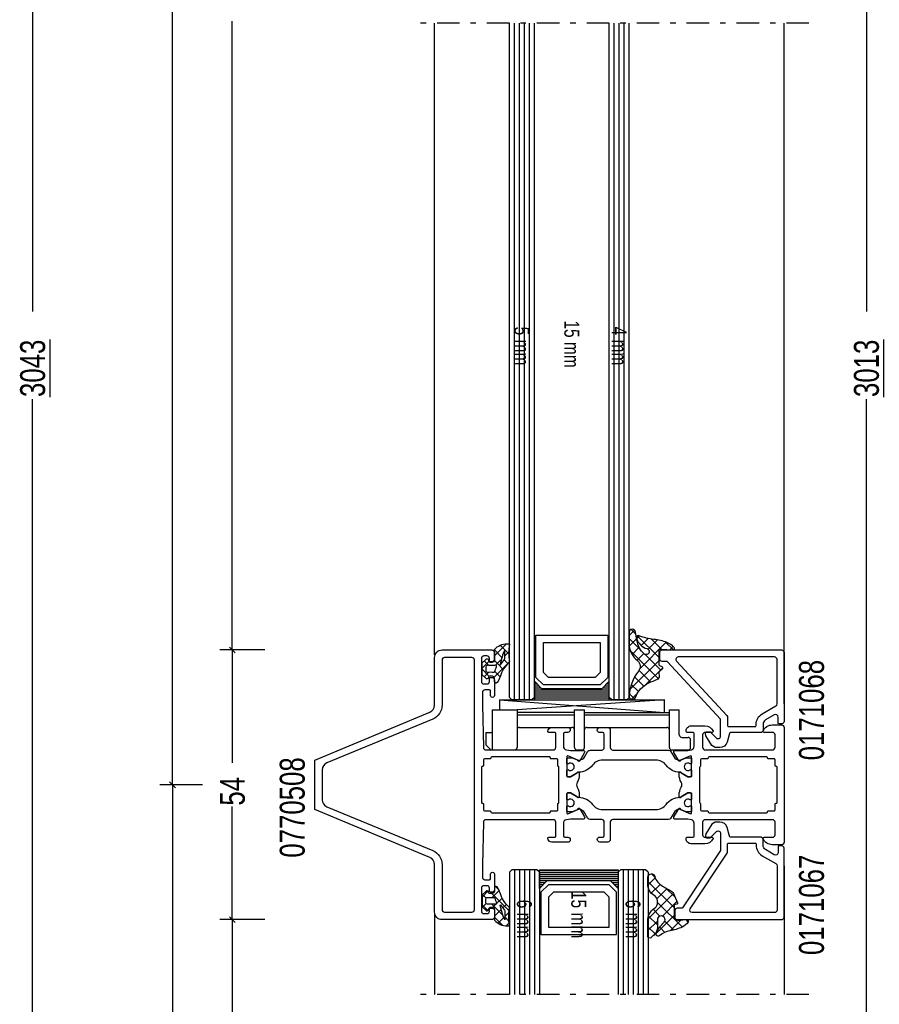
# Model space of a CAD drawing. Header units: millimetres. Extents: x 0 to 10560344, y -63228 to 177747.
# Tile 5 of 125: x 104747 to 104919, y -41339 to -41141. Entities that reach past the tile are written whole.
import ezdxf

# ---------------------------------------------------------------- set-up
doc = ezdxf.new("R2010")
doc.units = ezdxf.units.MM
doc.linetypes.add('OGLT0', pattern=[10, 4.5, -2.2, 1.1, -2.2])
doc.styles.add('ORGADATA', font='txt', dxfattribs={"oblique": 1})

msp = doc.modelspace()

# ---------------------------------------------------------------- linework, layer by layer
at = {"color": 3, "linetype": 'Continuous'}
for p, q in [((104749.27, -40948.69), (104749.27, -41199.93)), ((104916.27, -40963.69), (104916.27, -41199.93)), ((104777.27, -41294.69), (104777.27, -41128.25)), ((104789.27, -41267.69), (104789.27, -41141.75)), ((104749.27, -41468.69), (104749.27, -41217.44)), ((104916.27, -41453.69), (104916.27, -41217.44)), ((104795.77, -41267.69), (104786.77, -41267.69)), ((104795.77, -41267.69), (104786.77, -41267.69)), ((104789.86, -41268.28), (104788.68, -41267.1)), ((104789.86, -41268.28), (104788.68, -41267.1)), ((104789.27, -41267.69), (104789.27, -41290.31)), ((104783.27, -41294.69), (104774.77, -41294.69)), ((104783.27, -41294.69), (104774.77, -41294.69)), ((104777.86, -41295.28), (104776.68, -41294.1)), ((104777.86, -41295.28), (104776.68, -41294.1)), ((104777.27, -41294.69), (104777.27, -41372.93)), ((104789.27, -41321.69), (104789.27, -41299.06)), ((104883.67, -41317.85), (104883.67, -41317.85)), ((104789.86, -41322.28), (104788.68, -41321.1)), ((104789.86, -41322.28), (104788.68, -41321.1)), ((104795.77, -41321.69), (104786.77, -41321.69)), ((104795.77, -41321.69), (104786.77, -41321.69)), ((104789.27, -41321.69), (104789.27, -41359.43))]:
    msp.add_line(p, q, dxfattribs=at)
at = {"color": 0, "linetype": 'OGLT0'}
for p, q in [((104904.77, -41142.19), (104824.77, -41142.19)), ((104904.77, -41336.69), (104824.77, -41336.69))]:
    msp.add_line(p, q, dxfattribs=at)
at = {"color": 0, "linetype": 'Continuous'}
for p, q in [((104829.77, -41268.69), (104829.77, -41142.19)), ((104899.77, -41278.46), (104899.77, -41142.19)), ((104842.8, -41277.69), (104842.8, -41279.69)), ((104842.8, -41277.69), (104875.8, -41277.69)), ((104842.8, -41277.69), (104875.8, -41280.19)), ((104875.8, -41277.69), (104846.3, -41279.7)), ((104875.8, -41280.19), (104875.8, -41277.69)), ((104841.3, -41279.69), (104841.3, -41287.69)), ((104841.3, -41279.69), (104846.3, -41279.69)), ((104846.3, -41279.69), (104846.3, -41287.19)), ((104857.8, -41280.19), (104846.3, -41280.19)), ((104857.8, -41279.69), (104859.8, -41279.69)), ((104857.8, -41287.19), (104857.8, -41279.69)), ((104859.8, -41287.19), (104859.8, -41279.69)), ((104859.8, -41280.19), (104876.8, -41280.19)), ((104876.8, -41279.69), (104878.8, -41279.69)), ((104876.8, -41287.19), (104876.8, -41279.69)), ((104878.8, -41284.69), (104878.8, -41279.69)), ((104846.3, -41280.69), (104857.8, -41280.69)), ((104859.8, -41280.69), (104876.8, -41280.69)), ((104846.8, -41283.19), (104857.3, -41283.19)), ((104860.3, -41283.19), (104876.3, -41283.19)), ((104840.06, -41284.19), (104841.3, -41284.19)), ((104840.06, -41284.19), (104840.06, -41286.69)), ((104879.3, -41285.19), (104880.56, -41285.19)), ((104881.06, -41287.19), (104881.06, -41285.69)), ((104841.06, -41287.69), (104840.06, -41286.69)), ((104841.06, -41287.69), (104845.8, -41287.69)), ((104858.3, -41287.69), (104859.3, -41287.69)), ((104877.3, -41287.69), (104880.56, -41287.69)), ((104899.77, -41310.91), (104899.77, -41336.69)), ((104829.77, -41320.69), (104829.77, -41336.69))]:
    msp.add_line(p, q, dxfattribs=at)
at = {"color": 4, "linetype": 'Continuous'}
for p, q in [((104844.77, -41277.19), (104844.77, -41142.19)), ((104845.77, -41277.69), (104845.77, -41142.19)), ((104846.77, -41277.69), (104846.77, -41142.19)), ((104847.77, -41277.69), (104847.77, -41142.19)), ((104848.77, -41277.69), (104848.77, -41142.19)), ((104849.77, -41277.19), (104849.77, -41142.19)), ((104864.77, -41277.19), (104864.77, -41142.19)), ((104865.77, -41277.69), (104865.77, -41142.19)), ((104866.77, -41277.69), (104866.77, -41142.19)), ((104867.77, -41277.69), (104867.77, -41142.19)), ((104868.77, -41277.19), (104868.77, -41142.19)), ((104845.27, -41277.69), (104844.77, -41277.19)), ((104849.27, -41277.69), (104845.27, -41277.69)), ((104849.77, -41277.19), (104849.27, -41277.69)), ((104865.27, -41277.69), (104864.77, -41277.19)), ((104868.27, -41277.69), (104865.27, -41277.69)), ((104868.77, -41277.19), (104868.27, -41277.69)), ((104845.27, -41311.69), (104844.77, -41312.19)), ((104850.27, -41311.69), (104845.27, -41311.69)), ((104845.77, -41311.69), (104845.77, -41336.69)), ((104846.77, -41311.69), (104846.77, -41336.69)), ((104847.77, -41311.69), (104847.77, -41336.69)), ((104848.77, -41311.69), (104848.77, -41336.69)), ((104849.77, -41311.69), (104849.77, -41336.69)), ((104850.77, -41312.19), (104850.27, -41311.69)), ((104867.03, -41311.69), (104866.53, -41312.19)), ((104872.03, -41311.69), (104867.03, -41311.69)), ((104867.53, -41311.69), (104867.53, -41336.69)), ((104868.53, -41311.69), (104868.53, -41336.69)), ((104869.53, -41311.69), (104869.53, -41336.69)), ((104870.53, -41311.69), (104870.53, -41336.69)), ((104871.53, -41311.69), (104871.53, -41336.69)), ((104872.53, -41312.19), (104872.03, -41311.69)), ((104844.77, -41312.19), (104844.77, -41336.69)), ((104850.77, -41312.19), (104850.77, -41336.69)), ((104866.53, -41312.19), (104866.53, -41336.69)), ((104872.53, -41312.19), (104872.53, -41336.69))]:
    msp.add_line(p, q, dxfattribs=at)
at = {"color": 1, "linetype": 'Continuous'}
for p, q in [((104868.74, -41264.78), (104869.82, -41263.7)), ((104869.13, -41263.58), (104870.07, -41264.52)), ((104868.74, -41265.39), (104871.04, -41267.69)), ((104868.77, -41266.95), (104870.24, -41265.48)), ((104870.25, -41265.47), (104870.85, -41264.86)), ((104870.39, -41264.84), (104874.74, -41269.19)), ((104870.88, -41271.43), (104876.17, -41266.14)), ((104871.14, -41266.77), (104872.53, -41265.39)), ((104872.57, -41267.54), (104874.44, -41265.67)), ((104873.26, -41265.52), (104875.25, -41267.51)), ((104876.04, -41266.09), (104877.63, -41267.69)), ((104841.77, -41268.85), (104844.18, -41266.44)), ((104841.77, -41267.68), (104843.27, -41269.19)), ((104842.94, -41266.74), (104844.65, -41268.45)), ((104843.86, -41268.87), (104844.65, -41268.08)), ((104868.97, -41267.81), (104874.61, -41273.45)), ((104869.33, -41268.59), (104870.76, -41267.15)), ((104876.87, -41267.64), (104877.55, -41266.95)), ((104839.28, -41271.34), (104840.69, -41269.93)), ((104839.71, -41269.86), (104840.64, -41270.79)), ((104841.71, -41273.15), (104844.75, -41270.11)), ((104841.72, -41269.75), (104842.52, -41270.55)), ((104841.98, -41270.76), (104842.93, -41269.81)), ((104842.93, -41269.81), (104843.18, -41269.56)), ((104843.27, -41269.19), (104843.28, -41269.2)), ((104843.74, -41269.66), (104844.48, -41270.39)), ((104868.9, -41275.6), (104874.74, -41269.76)), ((104870.36, -41269.75), (104871.7, -41268.41)), ((104871.9, -41268.55), (104875.11, -41271.75)), ((104839.28, -41271.55), (104840.71, -41272.98)), ((104839.7, -41273.04), (104840.62, -41272.12)), ((104841.84, -41271.99), (104842.91, -41273.06)), ((104842.52, -41270.55), (104843.55, -41271.58)), ((104870.73, -41271.77), (104873.07, -41274.12)), ((104872.08, -41274.62), (104875.47, -41271.23)), ((104841.77, -41274.04), (104842.06, -41274.33)), ((104869.84, -41273.08), (104871.67, -41274.91)), ((104869.13, -41277.57), (104870.46, -41276.25)), ((104869.17, -41274.6), (104870.6, -41276.03)), ((104868.78, -41276.41), (104869.82, -41277.45)), ((104873.97, -41313.33), (104872.52, -41314.77)), ((104873.91, -41313.15), (104873.26, -41312.51)), ((104842.69, -41315.76), (104841.98, -41315.05)), ((104877.76, -41319.28), (104872.52, -41314.04)), ((104874.94, -41314.63), (104873.19, -41316.38)), ((104876.36, -41315.47), (104874.32, -41317.51)), ((104877.96, -41317.21), (104876.05, -41315.3)), ((104840.46, -41315.98), (104839.28, -41317.16)), ((104840.1, -41317.4), (104839.35, -41316.65)), ((104844.7, -41319.89), (104841.23, -41316.42)), ((104842.73, -41315.83), (104841.29, -41317.26)), ((104843.31, -41317.36), (104842.28, -41318.39)), ((104877.65, -41316.46), (104872.52, -41321.58)), ((104840.44, -41319.87), (104839.28, -41318.7)), ((104840.1, -41318.45), (104839.36, -41319.19)), ((104843.48, -41320.78), (104841.25, -41318.56)), ((104842.06, -41318.61), (104841.25, -41319.42)), ((104842.28, -41318.39), (104842.21, -41318.46)), ((104844.16, -41318.63), (104843.44, -41319.34)), ((104874.92, -41320.97), (104873.56, -41319.61)), ((104879.38, -41323.16), (104874.46, -41318.24)), ((104878.31, -41318.06), (104875.41, -41320.97)), ((104843.03, -41319.75), (104841.77, -41321.02)), ((104843.38, -41322.8), (104841.77, -41321.19)), ((104843.65, -41321.26), (104842.5, -41322.4)), ((104843.13, -41319.65), (104843.03, -41319.75)), ((104844.68, -41320.23), (104843.85, -41321.06)), ((104844.68, -41321.98), (104843.85, -41321.15)), ((104874.4, -41322.73), (104872.63, -41320.96)), ((104877.76, -41320.88), (104874.15, -41324.49)), ((104844.71, -41322.32), (104844.1, -41322.93)), ((104874.4, -41321.97), (104872.52, -41323.85)), ((104873.94, -41324.53), (104872.52, -41323.12)), ((104875.92, -41324.24), (104874.87, -41323.2)), ((104877.71, -41323.77), (104875.91, -41321.96)), ((104879.13, -41321.78), (104876.97, -41323.94)), ((104880.58, -41322.1), (104880.17, -41321.69)), ((104874.34, -41324.94), (104874.22, -41324.81))]:
    msp.add_line(p, q, dxfattribs=at)
at = {"color": 8, "linetype": 'Continuous'}
for p, q in [((104850.07, -41273.19), (104850.07, -41264.69)), ((104850.07, -41264.69), (104864.47, -41264.69)), ((104851.57, -41272.19), (104851.57, -41266.19)), ((104851.57, -41266.19), (104862.97, -41266.19)), ((104862.97, -41266.19), (104862.97, -41272.19)), ((104864.47, -41264.69), (104864.47, -41273.19)), ((104852.57, -41273.19), (104851.57, -41272.19)), ((104862.97, -41272.19), (104861.97, -41273.19)), ((104849.77, -41274.09), (104849.92, -41274.09)), ((104851.57, -41274.69), (104850.07, -41273.19)), ((104861.97, -41273.19), (104852.57, -41273.19)), ((104864.47, -41273.19), (104862.97, -41274.69)), ((104864.62, -41274.09), (104864.77, -41274.09)), ((104849.77, -41274.49), (104850.32, -41274.49)), ((104849.77, -41274.89), (104850.72, -41274.89)), ((104849.77, -41275.29), (104851.12, -41275.29)), ((104849.77, -41275.69), (104864.77, -41275.69)), ((104849.77, -41276.09), (104864.77, -41276.09)), ((104862.97, -41274.69), (104851.57, -41274.69)), ((104863.42, -41275.29), (104864.77, -41275.29)), ((104863.82, -41274.89), (104864.77, -41274.89)), ((104864.22, -41274.49), (104864.77, -41274.49)), ((104849.77, -41276.49), (104864.77, -41276.49)), ((104849.77, -41276.89), (104864.77, -41276.89)), ((104849.77, -41277.29), (104864.77, -41277.29)), ((104849.77, -41277.69), (104864.77, -41277.69)), ((104850.77, -41311.84), (104866.53, -41311.84)), ((104850.77, -41312.24), (104866.53, -41312.24)), ((104850.77, -41312.64), (104866.53, -41312.64)), ((104850.77, -41313.04), (104866.53, -41313.04)), ((104850.77, -41313.44), (104866.53, -41313.44)), ((104850.77, -41313.84), (104866.53, -41313.84)), ((104850.77, -41314.24), (104851.97, -41314.24)), ((104850.77, -41314.64), (104851.57, -41314.64)), ((104850.77, -41315.04), (104851.17, -41315.04)), ((104850.77, -41315.44), (104850.78, -41315.44)), ((104852.57, -41314.69), (104851.07, -41316.19)), ((104864.73, -41314.69), (104852.57, -41314.69)), ((104866.23, -41316.19), (104864.73, -41314.69)), ((104865.33, -41314.24), (104866.53, -41314.24)), ((104865.73, -41314.64), (104866.53, -41314.64)), ((104866.13, -41315.04), (104866.53, -41315.04)), ((104866.52, -41315.44), (104866.53, -41315.44)), ((104851.07, -41316.19), (104851.07, -41324.69)), ((104853.57, -41316.19), (104852.57, -41317.19)), ((104852.57, -41317.19), (104852.57, -41323.19)), ((104863.73, -41316.19), (104853.57, -41316.19)), ((104864.73, -41317.19), (104863.73, -41316.19)), ((104864.73, -41323.19), (104864.73, -41317.19)), ((104866.23, -41324.69), (104866.23, -41316.19)), ((104852.57, -41323.19), (104864.73, -41323.19)), ((104851.07, -41324.69), (104866.23, -41324.69))]:
    msp.add_line(p, q, dxfattribs=at)
at = {"color": 1, "linetype": 'Continuous'}
for points in [[(104868.74, -41266.62, 0.224832), (104870.42, -41269.8, -0.384011), (104870.63, -41271.94, 0.163726), (104868.74, -41276.99, 0.856135), (104869.99, -41277.18, -0.19802), (104872.69, -41274.29, -0.018651), (104874.43, -41273.56, 0.320723), (104874.83, -41272.95), (104874.76, -41272.23, -0.188887), (104874.83, -41272.01), (104875.41, -41271.47, 0.473192), (104875.36, -41271.08), (104874.9, -41270.83, -0.260426), (104874.74, -41270.57), (104874.74, -41267.79, -0.442514), (104875.09, -41267.49), (104877.53, -41267.69, 0.669686), (104877.79, -41267.19, 0.111495), (104876.32, -41266.2, 0.067774), (104873.68, -41265.57, -0.075052), (104870.77, -41264.83, 0.626595), (104870.19, -41265.3, 0.260664), (104872.36, -41267.42, -1.224065), (104871.76, -41268.46), (104871.73, -41268.43), (104871.77, -41268.46, -0.125175), (104870.8, -41267.26, -0.076027), (104870.02, -41264.13, 0.969295), (104868.74, -41264.17), (104868.74, -41266.62)], [(104840.79, -41269.96), (104841.37, -41269.96, 0.414215), (104841.77, -41269.56), (104841.77, -41267.68, -0.167058), (104841.81, -41267.56, -0.212219), (104844.32, -41266.44), (104844.66, -41266.44, -0.45045), (104844.76, -41266.55, 0.061), (104844.76, -41270.02, -0.246425), (104844.69, -41270.19, 0.142739), (104842.92, -41273.04, -0.10271), (104842.3, -41274.22, -0.704326), (104841.77, -41274.03), (104841.77, -41273.36, 0.414207), (104841.37, -41272.96), (104840.79, -41272.96, 0.339205), (104840.6, -41273.1), (104840.56, -41273.24, -0.605991), (104840.05, -41273.35), (104839.28, -41272.65), (104839.28, -41270.26), (104840.05, -41269.56, -0.605999), (104840.56, -41269.68), (104840.6, -41269.81, 0.339203), (104840.79, -41269.96)], [(104843.3, -41269.12, 0.023176), (104842.92, -41270.62), (104842.96, -41270.63), (104843.77, -41269.62, 0.18929), (104843.88, -41269.27, -0.026318), (104843.86, -41267.68, 0.837101), (104843.82, -41267.67, 0.023176), (104843.3, -41269.12)], [(104841.2, -41270.82, -0.03627), (104840.42, -41270.76, 0.457156), (104840.07, -41271.06), (104840.07, -41271.86, 0.469884), (104840.43, -41272.15, -0.094104), (104841.6, -41272.15, 0.389568), (104841.83, -41272.01, -0.02162), (104841.99, -41271.52, -0.02162), (104842.19, -41271.04, 0.600547), (104841.99, -41270.76, -0.03627), (104841.2, -41270.82)], [(104872.52, -41321.53, -0.21848), (104873.64, -41319.55), (104873.94, -41319.34, 0.418353), (104874.03, -41317.08), (104873.25, -41316.44, -0.192479), (104872.52, -41314.97), (104872.52, -41313.19, -0.907198), (104873.87, -41313.05, 0.197993), (104875.44, -41314.96, -0.024001), (104877.33, -41316.07, -0.143733), (104877.64, -41316.44), (104878.43, -41318.35, -0.384402), (104878.3, -41318.6), (104877.95, -41318.66, 0.359989), (104877.76, -41318.86), (104877.76, -41321.02, 0.45043), (104878.77, -41321.81), (104880.24, -41321.68, -0.583602), (104880.58, -41322.12, -0.160785), (104879.37, -41323.17, -0.064201), (104876.9, -41323.95, 0.135818), (104874.9, -41324.87, -0.788075), (104874.16, -41324.44, -0.106135), (104875.76, -41322.21, 1.443329), (104874.4, -41321.71), (104874.4, -41323.47, -0.196488), (104873.62, -41324.84, 0.027108), (104873.44, -41324.99, -0.045256), (104873.08, -41325.3, -0.648752), (104872.52, -41325.06), (104872.52, -41321.53)], [(104840.79, -41319.42), (104841.37, -41319.42, -0.414215), (104841.77, -41319.82), (104841.77, -41321.69, 0.167058), (104841.81, -41321.81, 0.212219), (104844.32, -41322.93), (104844.66, -41322.93, 0.45045), (104844.76, -41322.82, -0.061), (104844.76, -41319.35, 0.246425), (104844.69, -41319.18, -0.142739), (104842.92, -41316.34, 0.10271), (104842.3, -41315.15, 0.704326), (104841.77, -41315.34), (104841.77, -41316.02, -0.414207), (104841.37, -41316.42), (104840.79, -41316.42, -0.339205), (104840.6, -41316.27), (104840.56, -41316.14, 0.605991), (104840.05, -41316.02), (104839.28, -41316.72), (104839.28, -41319.11), (104840.05, -41319.81, 0.605999), (104840.56, -41319.7), (104840.6, -41319.56, -0.339203), (104840.79, -41319.42)], [(104841.2, -41318.56, 0.03627), (104840.42, -41318.61, -0.457156), (104840.07, -41318.32), (104840.07, -41317.52, -0.469884), (104840.43, -41317.22, 0.094104), (104841.6, -41317.22, -0.389568), (104841.83, -41317.36, 0.02162), (104841.99, -41317.85, 0.02162), (104842.19, -41318.33, -0.600547), (104841.99, -41318.61, 0.03627), (104841.2, -41318.56)], [(104843.3, -41320.25, -0.023176), (104842.92, -41318.76), (104842.96, -41318.74), (104843.77, -41319.76, -0.18929), (104843.88, -41320.1, 0.026318), (104843.86, -41321.69, -0.837101), (104843.82, -41321.7, -0.023176), (104843.3, -41320.25)]]:
    msp.add_lwpolyline(points, format="xyb", close=True, dxfattribs=at)
at = {"color": 0, "linetype": 'Continuous'}
for points in [[(104828.84, -41309.24), (104805.77, -41299.66), (104805.77, -41289.72), (104828.84, -41280.13, 0.303405), (104829.77, -41278.74), (104829.77, -41269.19, -0.414214), (104831.27, -41267.69), (104841.27, -41267.69, -0.414214), (104841.77, -41268.19), (104841.77, -41269.69, -0.414214), (104841.27, -41270.19), (104840.97, -41270.19, -0.414251), (104840.77, -41269.99), (104840.77, -41269.39, 0.414214), (104840.27, -41268.89), (104839.67, -41268.89, 0.414214), (104839.17, -41269.39), (104839.17, -41273.99, 0.198913), (104839.31, -41274.34, 0.198913), (104839.67, -41274.49), (104840.27, -41274.49, 0.414214), (104840.77, -41273.99), (104840.77, -41273.39, -0.414283), (104840.97, -41273.19), (104841.27, -41273.19, -0.414214), (104841.77, -41273.69), (104841.77, -41276.79, -1.001088), (104840.97, -41276.79), (104840.97, -41275.89, 0.414283), (104840.77, -41275.69), (104839.87, -41275.69, 0.414214), (104839.37, -41276.19), (104839.37, -41278.69), (104839.56, -41287.2, 0.408156), (104840.06, -41287.69), (104853.57, -41287.69, 0.414214), (104854.07, -41287.19), (104854.07, -41284.39, 0.414283), (104853.87, -41284.19), (104852.67, -41284.19, -0.414251), (104852.47, -41283.99, -0.414204), (104853.27, -41283.19), (104856.47, -41283.19, -1), (104856.47, -41284.19), (104855.87, -41284.19, 0.414188), (104855.57, -41284.49), (104855.57, -41286.98, 0.373038), (104856.17, -41287.67), (104857, -41287.79), (104859.56, -41287.79, -0.577391), (104859.82, -41288.24), (104858.86, -41289.9, -0.937541), (104858.5, -41289.73), (104856.47, -41288.89, 0.414251), (104856.27, -41289.09), (104856.27, -41292.89, 0.414251), (104856.47, -41293.09), (104857.01, -41293.09), (104858.37, -41292.29, -0.999939), (104858.77, -41292.29), (104858.77, -41292.66, -0.133918), (104858.35, -41294.18, 0.27272), (104858.35, -41295.19, -0.133918), (104858.77, -41296.72), (104858.77, -41297.09, -0.999939), (104858.37, -41297.09), (104857.01, -41296.29), (104856.47, -41296.29, 0.414251), (104856.27, -41296.49), (104856.27, -41300.29, 0.414251), (104856.47, -41300.49), (104858.5, -41299.64, -0.93754), (104858.86, -41299.47), (104859.82, -41301.13, -0.577587), (104859.56, -41301.58), (104857, -41301.58), (104856.17, -41301.7, 0.372662), (104855.57, -41302.39), (104855.57, -41304.89, 0.414178), (104855.87, -41305.19), (104856.47, -41305.19, -1), (104856.47, -41306.19), (104853.27, -41306.19, -0.4142), (104852.47, -41305.39, -0.414267), (104852.67, -41305.19), (104853.87, -41305.19, 0.414267), (104854.07, -41304.99), (104854.07, -41302.19, 0.414214), (104853.57, -41301.69), (104840.06, -41301.69, 0.40772), (104839.56, -41302.18), (104839.37, -41310.69), (104839.37, -41313.19, 0.414214), (104839.87, -41313.69), (104840.77, -41313.69, 0.414267), (104840.97, -41313.49), (104840.97, -41312.59, -1.001088), (104841.77, -41312.59), (104841.77, -41315.69, -0.414214), (104841.27, -41316.19), (104840.97, -41316.19, -0.414267), (104840.77, -41315.99), (104840.77, -41315.39, 0.414214), (104840.27, -41314.89), (104839.67, -41314.89, 0.414214), (104839.17, -41315.39), (104839.17, -41319.99, 0.414214), (104839.67, -41320.49), (104840.27, -41320.49, 0.414214), (104840.77, -41319.99), (104840.77, -41319.39, -0.414267), (104840.97, -41319.19), (104841.27, -41319.19, -0.414214), (104841.77, -41319.69), (104841.77, -41321.19, -0.414214), (104841.27, -41321.69), (104831.27, -41321.69, -0.414214), (104829.77, -41320.19), (104829.77, -41310.63, 0.303342), (104828.84, -41309.24)], [(104874.87, -41269.49), (104874.87, -41268.19, -0.414214), (104875.37, -41267.69), (104899.27, -41267.69, -0.414214), (104899.77, -41268.19), (104899.77, -41281.99, -0.414214), (104899.27, -41282.49), (104898.77, -41282.49, -0.414137), (104898.57, -41282.29), (104898.57, -41281.12, 0.577351), (104897.82, -41280.69), (104896.07, -41281.7, 0.267948), (104895.57, -41282.56), (104895.57, -41283.74, -0.414214), (104895.07, -41284.24), (104889.02, -41284.24, 0.339397), (104888.83, -41284.38), (104888.36, -41286.12, -0.339459), (104886.91, -41287.24), (104886.38, -41287.24, -0.267944), (104885.08, -41286.49), (104884.14, -41284.85, -0.131648), (104884.07, -41284.6), (104884.07, -41284.29, -0.414137), (104884.27, -41284.09), (104884.93, -41284.09, -0.198987), (104885.07, -41284.14), (104886.21, -41285.29, 0.668201), (104887.07, -41284.94), (104887.07, -41281.54), (104876.43, -41270.05, 0.208932), (104876.29, -41269.99), (104875.37, -41269.99, -0.414214), (104874.87, -41269.49)], [(104830.76, -41308.96, -0.148391), (104831.27, -41310.63), (104831.27, -41319.69, 0.414214), (104831.77, -41320.19), (104837.27, -41320.19, 0.414214), (104837.77, -41319.69), (104837.77, -41269.69, 0.414214), (104837.27, -41269.19), (104831.77, -41269.19, 0.414214), (104831.27, -41269.69), (104831.27, -41278.74, -0.303465), (104829.42, -41281.51), (104808.19, -41290.3, 0.303441), (104807.27, -41291.69), (104807.27, -41297.68, 0.303442), (104808.19, -41299.07), (104829.42, -41307.86, -0.148391), (104830.76, -41308.96)], [(104897.87, -41269.09), (104878.59, -41269.09, 0.654395), (104878.23, -41269.93), (104888.34, -41280.84, -0.188944), (104888.47, -41281.18), (104888.47, -41282.84, 0.414263), (104888.67, -41283.04), (104893.97, -41283.04, 0.414263), (104894.17, -41282.84), (104894.17, -41282.62, -0.267949), (104895.42, -41280.46), (104898.12, -41278.9, 0.267949), (104898.37, -41278.46), (104898.37, -41269.59, 0.414214), (104897.87, -41269.09)], [(104897.47, -41301.69), (104883.97, -41301.69, 0.414214), (104883.47, -41302.19), (104883.47, -41304.69, 0.41422), (104883.97, -41305.19), (104885.37, -41305.19, -0.554014), (104885.55, -41305.47, -0.287016), (104883.93, -41306.49), (104881.17, -41306.49, -0.414214), (104880.17, -41305.49), (104880.17, -41305.39, -0.414141), (104880.37, -41305.19), (104881.57, -41305.19, 0.414141), (104881.77, -41304.99), (104881.77, -41302.4, 0.357794), (104881.21, -41301.71), (104880.53, -41301.58), (104877.98, -41301.58, -0.577362), (104877.72, -41301.13), (104878.68, -41299.47, -0.936518), (104879.04, -41299.64), (104881.07, -41300.49, 0.414125), (104881.27, -41300.29), (104881.27, -41296.49, 0.414125), (104881.07, -41296.29), (104880.53, -41296.29), (104879.17, -41297.09, -1.000244), (104878.77, -41297.09), (104878.77, -41296.72, -0.133921), (104879.18, -41295.19, 0.27272), (104879.18, -41294.18, -0.133921), (104878.77, -41292.66), (104878.77, -41292.29, -1.000244), (104879.17, -41292.29), (104880.53, -41293.09), (104881.07, -41293.09, 0.414125), (104881.27, -41292.89), (104881.27, -41289.09, 0.414125), (104881.07, -41288.89), (104879.04, -41289.73, -0.936518), (104878.68, -41289.9), (104877.72, -41288.24, -0.577391), (104877.98, -41287.79), (104880.53, -41287.79), (104881.21, -41287.66, 0.357804), (104881.77, -41286.97), (104881.77, -41284.39, 0.414157), (104881.57, -41284.19), (104880.37, -41284.19, -0.414125), (104880.17, -41283.99), (104880.17, -41283.89, -0.414214), (104881.17, -41282.89), (104883.93, -41282.89, -0.287015), (104885.55, -41283.9, -0.554014), (104885.37, -41284.19), (104883.97, -41284.19, 0.414214), (104883.47, -41284.69), (104883.47, -41287.19, 0.414214), (104883.97, -41287.69), (104897.47, -41287.69, 0.414214), (104897.97, -41287.19), (104897.97, -41284.69, 0.414214), (104897.47, -41284.19), (104895.77, -41284.19, -0.536582), (104895.58, -41283.91, -0.301518), (104897.43, -41282.69), (104899.27, -41282.69, -0.414214), (104899.77, -41283.19), (104899.77, -41306.19, -0.414214), (104899.27, -41306.69), (104897.43, -41306.69, -0.301517), (104895.58, -41305.46, -0.536602), (104895.77, -41305.19), (104897.47, -41305.19, 0.41422), (104897.97, -41304.69), (104897.97, -41302.19, 0.414214), (104897.47, -41301.69)], [(104839.51, -41290.93, -0.198929), (104839.37, -41290.99, 0.414125), (104839.17, -41291.19), (104839.17, -41298.19, 0.414157), (104839.37, -41298.39, -0.414251), (104839.57, -41298.59), (104839.57, -41299.69, 0.414157), (104839.77, -41299.89), (104840.87, -41299.89, -0.414251), (104841.07, -41300.09, 0.414157), (104841.27, -41300.29), (104852.77, -41300.29, 0.414283), (104852.97, -41300.09, -0.414251), (104853.17, -41299.89), (104854.27, -41299.89, 0.414283), (104854.47, -41299.69), (104854.47, -41298.53, -0.267951), (104854.57, -41298.36, 0.267986), (104854.67, -41298.19), (104854.67, -41291.19, 0.267951), (104854.57, -41291.01, -0.267951), (104854.47, -41290.84), (104854.47, -41289.69, 0.414251), (104854.27, -41289.49), (104853.17, -41289.49, -0.414251), (104852.97, -41289.29, 0.414275), (104852.77, -41289.09), (104841.27, -41289.09, 0.414157), (104841.07, -41289.29, -0.414251), (104840.87, -41289.49), (104839.77, -41289.49, 0.414125), (104839.57, -41289.69), (104839.57, -41290.79, -0.198929), (104839.51, -41290.93)], [(104884.77, -41300.29), (104896.27, -41300.29, 0.414283), (104896.47, -41300.09, -0.414251), (104896.67, -41299.89), (104897.77, -41299.89, 0.414283), (104897.97, -41299.69), (104897.97, -41298.59, -0.414251), (104898.17, -41298.39, 0.414157), (104898.37, -41298.19), (104898.37, -41291.19, 0.414125), (104898.17, -41290.99, -0.414251), (104897.97, -41290.79), (104897.97, -41289.69, 0.414251), (104897.77, -41289.49), (104896.67, -41289.49, -0.414251), (104896.47, -41289.29, 0.414283), (104896.27, -41289.09), (104884.77, -41289.09, 0.414157), (104884.57, -41289.29, -0.414251), (104884.37, -41289.49), (104883.27, -41289.49, 0.414125), (104883.07, -41289.69), (104883.07, -41290.84, -0.267951), (104882.97, -41291.01, 0.267951), (104882.87, -41291.19), (104882.87, -41298.19, 0.267986), (104882.97, -41298.36, -0.267951), (104883.07, -41298.53), (104883.07, -41299.69, 0.414157), (104883.27, -41299.89), (104884.37, -41299.89, -0.414251), (104884.57, -41300.09, 0.414157), (104884.77, -41300.29)], [(104877.87, -41319.89), (104877.87, -41321.19, 0.414214), (104878.37, -41321.69), (104899.27, -41321.69, 0.414214), (104899.77, -41321.19), (104899.77, -41307.39, 0.414214), (104899.27, -41306.89), (104898.77, -41306.89, 0.414137), (104898.57, -41307.09), (104898.57, -41308.25, -0.577351), (104897.82, -41308.69), (104896.07, -41307.67, -0.267948), (104895.57, -41306.81), (104895.57, -41305.64, 0.414214), (104895.07, -41305.14), (104889.02, -41305.14, -0.339532), (104888.83, -41304.99), (104888.36, -41303.25, 0.339459), (104886.91, -41302.14), (104886.38, -41302.14, 0.267944), (104885.08, -41302.89), (104884.14, -41304.52, 0.131648), (104884.07, -41304.77), (104884.07, -41305.09, 0.414137), (104884.27, -41305.29), (104884.93, -41305.29, 0.198987), (104885.07, -41305.23), (104886.21, -41304.08, -0.668201), (104887.07, -41304.44), (104887.07, -41307.84), (104879.43, -41319.3, -0.250763), (104879.27, -41319.39), (104878.37, -41319.39, 0.414214), (104877.87, -41319.89)], [(104897.87, -41320.29), (104881.39, -41320.29, -0.598917), (104880.97, -41319.51), (104888.38, -41308.39, 0.148005), (104888.47, -41308.11), (104888.47, -41306.54, -0.414137), (104888.67, -41306.34), (104893.97, -41306.34, -0.414137), (104894.17, -41306.54), (104894.17, -41306.75, 0.267949), (104895.42, -41308.92), (104898.12, -41310.47, -0.267949), (104898.37, -41310.91), (104898.37, -41319.79, -0.414214), (104897.87, -41320.29)]]:
    msp.add_lwpolyline(points, format="xyb", close=True, dxfattribs=at)
at = {"color": 8, "linetype": 'Continuous'}
for points in [[(104864.77, -41277.69), (104864.77, -41273.94), (104863.27, -41275.44), (104851.27, -41275.44), (104849.77, -41273.94), (104849.77, -41277.69), (104864.77, -41277.69)], [(104866.53, -41311.69), (104866.53, -41315.44), (104865.03, -41313.94), (104852.27, -41313.94), (104850.77, -41315.44), (104850.77, -41311.69), (104866.53, -41311.69)]]:
    msp.add_lwpolyline(points, close=True, dxfattribs=at)
at = {"color": 4, "linetype": 'Continuous'}
for points in [[(104874.12, -41289.72), (104863.41, -41289.72, 0.23935), (104861.39, -41290.75, -0.234274), (104858.64, -41292.18, 0.126713), (104858.49, -41292.22), (104857.02, -41293.07), (104856.47, -41293.07, -0.414283), (104856.27, -41292.87), (104856.27, -41291.85, -0.609255), (104856.58, -41291.68, 1.936483), (104856.58, -41290.46, -0.609231), (104856.27, -41290.3), (104856.27, -41289.47, -0.414251), (104856.47, -41289.27), (104857.34, -41289.27), (104858.51, -41289.76, 0.110402), (104858.64, -41289.78, 0.255368), (104859.87, -41289.03), (104860.48, -41287.97, -0.267906), (104860.91, -41287.72), (104863.27, -41287.72, 0.414214), (104863.77, -41287.22), (104863.77, -41284.52, 0.414188), (104863.47, -41284.22), (104862.87, -41284.22, -1), (104862.87, -41283.22), (104864.47, -41283.22, -0.414214), (104864.97, -41283.72), (104864.97, -41287.22, 0.414214), (104865.47, -41287.72), (104876.62, -41287.72, -0.267963), (104877.06, -41287.97), (104877.67, -41289.03, 0.255368), (104878.9, -41289.78, 0.110402), (104879.03, -41289.76), (104880.2, -41289.27), (104881.07, -41289.27, -0.414125), (104881.27, -41289.47), (104881.27, -41290.3, -0.609045), (104880.95, -41290.46, 1.936483), (104880.95, -41291.68, -0.609069), (104881.27, -41291.85), (104881.27, -41292.87, -0.414157), (104881.07, -41293.07), (104880.52, -41293.07), (104879.05, -41292.22, 0.126713), (104878.9, -41292.18, -0.234274), (104876.14, -41290.75, 0.23935), (104874.12, -41289.72)], [(104876.62, -41301.65), (104865.47, -41301.65, 0.414214), (104864.97, -41302.15), (104864.97, -41305.65, -0.414214), (104864.47, -41306.15), (104862.87, -41306.15, -1), (104862.87, -41305.15), (104863.47, -41305.15, 0.414178), (104863.77, -41304.85), (104863.77, -41302.15, 0.414214), (104863.27, -41301.65), (104860.91, -41301.65, -0.267906), (104860.48, -41301.4), (104859.87, -41300.34, 0.255368), (104858.64, -41299.59, 0.110402), (104858.51, -41299.62), (104857.34, -41300.1), (104856.47, -41300.1, -0.414283), (104856.27, -41299.9), (104856.27, -41299.08, -0.609231), (104856.58, -41298.91, 1.936483), (104856.58, -41297.69, -0.609255), (104856.27, -41297.53), (104856.27, -41296.5, -0.414283), (104856.47, -41296.3), (104857.02, -41296.3), (104858.49, -41297.15, 0.126713), (104858.64, -41297.19, -0.234274), (104861.39, -41298.63, 0.239349), (104863.41, -41299.65), (104874.12, -41299.65, 0.239349), (104876.14, -41298.63, -0.234274), (104878.9, -41297.19, 0.126713), (104879.05, -41297.15), (104880.52, -41296.3), (104881.07, -41296.3, -0.414157), (104881.27, -41296.5), (104881.27, -41297.53, -0.609069), (104880.95, -41297.69, 1.936483), (104880.95, -41298.91, -0.609045), (104881.27, -41299.08), (104881.27, -41299.9, -0.414157), (104881.07, -41300.1), (104880.2, -41300.1), (104879.03, -41299.62, 0.110402), (104878.9, -41299.59, 0.255368), (104877.67, -41300.34), (104877.06, -41301.4, -0.267963), (104876.62, -41301.65)]]:
    msp.add_lwpolyline(points, format="xyb", close=True, dxfattribs=at)
at = {"color": 0, "linetype": 'Continuous'}
for centre, start, end in [((104846.8, -41283.69), 90, 180), ((104857.3, -41283.69), 0, 90), ((104860.3, -41283.69), 90, 180), ((104876.3, -41283.69), 0, 90), ((104879.3, -41284.69), 180, 270), ((104880.56, -41285.69), 0, 90), ((104845.8, -41287.19), 270, 0), ((104858.3, -41287.19), 180, 270), ((104859.3, -41287.19), 270, 0), ((104877.3, -41287.19), 180, 270), ((104880.56, -41287.19), 270, 0)]:
    msp.add_arc(centre, 0.5, start, end, dxfattribs=at)

# ---------------------------------------------------------------- texts
at = {"color": 8, "style": 'ORGADATA', "width": 0.772222}
for s, p in [('5 mm', (104845.77, -41202.94)), ('15 mm', (104855.77, -41201.69)), ('4 mm', (104865.27, -41202.94)), ('15 mm', (104857.15, -41315.94)), ('6 mm', (104846.27, -41317.69)), ('6 mm', (104868.03, -41317.69))]:
    msp.add_text(s, height=3, rotation=270, dxfattribs=at).set_placement(p)
at = {"color": 3, "style": 'ORGADATA', "width": 0.772222}
for s, p in [('%%u3043', (104751.77, -41217.03)), ('%%u3013', (104918.77, -41217.03)), ('54', (104791.77, -41298.86))]:
    msp.add_text(s, height=5, rotation=90, dxfattribs=at).set_placement(p)
at = {"color": 0, "style": 'ORGADATA', "width": 0.772222}
for s, p in [('0171068', (104907.77, -41289.78)), ('0770508', (104803.77, -41309.28)), ('0171067', (104907.77, -41328.78))]:
    msp.add_text(s, height=5, rotation=90, dxfattribs=at).set_placement(p)

doc.saveas('drawing.dxf')
